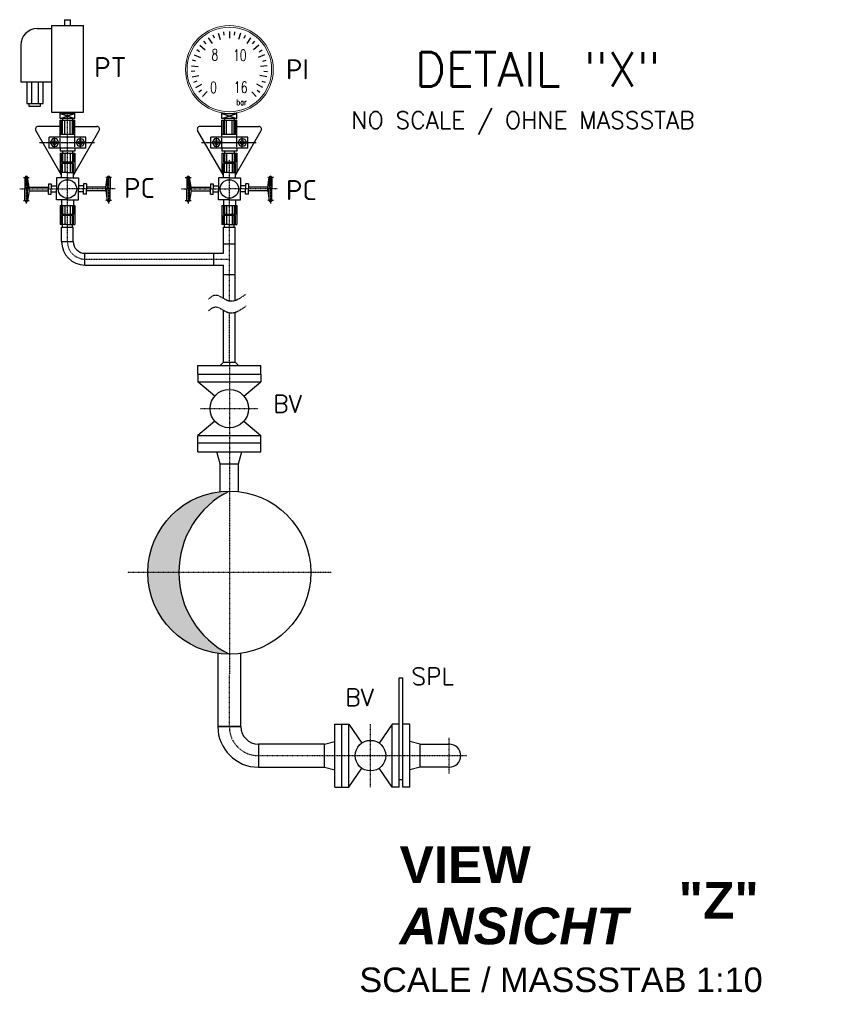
# Model space of a CAD drawing. Header units: millimetres. Extents: x -197187 to 241957296, y -45270 to 70505.
# Tile 56 of 116: x 16981 to 20289, y 3270 to 7285. Entities that reach past the tile are written whole.
import ezdxf

# ---------------------------------------------------------------- set-up
doc = ezdxf.new("R2010")
doc.units = ezdxf.units.MM
doc.header["$LTSCALE"] = 0.5
for name, pattern in [('DASHDOT', [1, 0.5, -0.25, 0, -0.25]), ('DC_MITTELLINIE', [5, 3.75, -0.5, 0.25, -0.5]), ('DC_VERDECKT', [3, 2.001, -0.999])]:
    doc.linetypes.add(name, pattern=pattern)
for name, color, linetype in [('4', 7, 'Continuous'), ('41', 7, 'Continuous'), ('Beschriftung', 7, 'Continuous'), ('P-MSDIC', 7, 'Continuous'), ('P-MSVENTILE---------', 7, 'Continuous'), ('P-MU025ENTLÜ', 7, 'Continuous'), ('P-MU050ENTL', 7, 'Continuous'), ('P-MU150AUSL', 7, 'Continuous')]:
    doc.layers.add(name, color=color, linetype=linetype)
doc.styles.add('LBB3.5M1000', font='isocp.shx', dxfattribs={"height": 3.5})
doc.styles.add('ROMANS', font='ROMANS', dxfattribs={"height": 0.2})
doc.styles.get("Standard").update_dxf_attribs({"font": 'isocpeur.ttf'})

msp = doc.modelspace()

# ---------------------------------------------------------------- hatches: boundary and pattern name
at = {"layer": 'P-MU150AUSL'}
h = msp.add_hatch(color=256, dxfattribs=at)
h.dxf.hatch_style = 1
h.paths.add_polyline_path([(17836.627, 5362.445, 0.41421356), (17504.074, 5029.892), (17630.272, 5029.892, -0.28504887)])
h.paths.add_polyline_path([(17630.272, 5029.892), (17504.074, 5029.892, 0.41421356), (17836.627, 4697.338, -0.28504887)])

# ---------------------------------------------------------------- linework, layer by layer
at = {"layer": '41', "linetype": 'Continuous', "ltscale": 10}
msp.add_line((17883.689, 4402.086), (17789.566, 4402.086), dxfattribs=at)
at = {"layer": 'P-MSDIC', "color": 7, "linetype": 'Continuous'}
for p, q in [((17707.852, 5874.535), (17965.403, 5874.535)), ((17707.852, 5838.702), (17707.852, 5874.535)), ((17798.58, 5874.443), (17812.776, 5888.637)), ((17812.776, 5888.637), (17860.479, 5888.637)), ((17874.58, 5874.535), (17860.479, 5888.637)), ((17965.403, 5838.702), (17965.403, 5874.535)), ((17707.852, 5838.702), (17965.403, 5838.702)), ((17707.852, 5838.702), (17965.403, 5838.702)), ((17707.852, 5838.702), (17707.852, 5808.468)), ((17965.403, 5838.702), (17965.403, 5808.468)), ((17776.967, 5749.57), (17707.852, 5808.468)), ((17707.852, 5808.468), (17965.403, 5808.468)), ((17896.288, 5749.57), (17965.403, 5808.468)), ((17776.967, 5647.888), (17707.852, 5588.99)), ((17896.288, 5647.888), (17965.403, 5588.99)), ((17707.852, 5588.99), (17965.403, 5588.99)), ((17707.852, 5558.755), (17707.852, 5588.99)), ((17965.403, 5558.755), (17965.403, 5588.99)), ((17707.852, 5558.755), (17965.403, 5558.755)), ((17707.852, 5558.755), (17965.403, 5558.755))]:
    msp.add_line(p, q, dxfattribs=at)
at = {"layer": 'P-MSDIC', "lineweight": 25}
for p, q in [((17707.852, 5522.922), (17707.852, 5558.755)), ((17965.403, 5522.922), (17965.403, 5558.755)), ((17707.852, 5522.922), (17965.403, 5522.922)), ((17798.89, 5473.652), (17785.739, 5522.733)), ((17874.364, 5473.652), (17887.515, 5522.733)), ((17798.89, 5473.652), (17874.364, 5473.652)), ((17798.89, 5360.297), (17798.89, 5473.652)), ((17874.364, 5360.297), (17874.364, 5473.652))]:
    msp.add_line(p, q, dxfattribs=at)
at = {"layer": 'P-MSDIC', "color": 7, "linetype": 'Continuous'}
msp.add_circle((17836.627, 5698.729), 78.385, dxfattribs=at)
at = {"layer": 'P-MSDIC', "lineweight": 25}
msp.add_circle((17836.627, 5029.892), 332.554, dxfattribs=at)
msp.add_arc((18001.415, 5029.892), 371.143, 116.359434, 243.640566, dxfattribs=at)
at = {"layer": 'P-MSVENTILE---------', "color": 7, "linetype": 'Continuous'}
for p, q in [((17163.286, 7284.629), (17175.953, 7284.629)), ((17163.286, 7284.629), (17163.286, 7260.669)), ((17175.953, 7284.629), (17188.62, 7284.629)), ((17188.62, 7260.669), (17188.62, 7284.629)), ((16985.356, 7248.457), (16985.356, 7248.457)), ((17052.543, 7248.457), (17110.861, 7248.457)), ((17110.861, 7260.669), (17110.861, 6907.663)), ((17110.861, 7260.669), (17175.953, 7260.669)), ((17175.953, 7260.669), (17241.045, 7260.669)), ((17241.045, 6907.663), (17241.045, 7260.669)), ((17791.523, 7230.193), (17799.66, 7203.369)), ((17815.857, 7221.314), (17813.795, 7235.197)), ((17836.627, 7236.884), (17836.627, 7208.852)), ((17857.336, 7221.323), (17859.393, 7235.207)), ((17881.732, 7230.193), (17873.595, 7203.369)), ((17741.683, 7186.212), (17732.255, 7196.61)), ((17750.302, 7210.698), (17765.876, 7187.39)), ((17776.167, 7209.264), (17770.163, 7221.951)), ((17897.032, 7209.291), (17903.03, 7221.98)), ((17922.952, 7210.698), (17907.379, 7187.39)), ((17931.526, 7186.254), (17940.949, 7196.656)), ((16985.356, 7181.27), (16985.356, 7030.233)), ((17715.376, 7154.143), (17703.335, 7161.356)), ((17716.516, 7180.076), (17738.185, 7162.293)), ((17956.738, 7180.076), (17935.069, 7162.293)), ((17957.847, 7154.195), (17969.884, 7161.414)), ((17699.511, 7115.817), (17685.895, 7119.225)), ((17693.074, 7140.965), (17718.972, 7130.238)), ((17980.18, 7140.965), (17954.282, 7130.238)), ((17973.729, 7115.877), (17987.343, 7119.29)), ((17695.454, 7074.537), (17681.435, 7073.845)), ((17681.995, 7096.733), (17709.891, 7093.986)), ((17991.26, 7096.733), (17963.363, 7093.986)), ((17977.804, 7074.598), (17991.823, 7073.913)), ((17110.861, 7030.233), (16985.356, 7030.233)), ((17010.34, 7030.233), (17010.34, 6942.943)), ((17029.559, 7030.233), (17029.559, 6942.943)), ((17057.426, 6942.943), (17057.426, 7030.233)), ((17076.644, 6942.943), (17076.644, 7030.233)), ((17684.232, 7051.19), (17711.725, 7056.659)), ((17703.555, 7033.856), (17690.341, 7029.125)), ((17989.022, 7051.19), (17961.529, 7056.659)), ((17969.72, 7033.914), (17982.937, 7029.189)), ((17699.594, 7008.257), (17724.315, 7021.471)), ((17723.116, 6997.279), (17711.844, 6988.916)), ((17726.756, 6971.632), (17746.578, 6991.454)), ((17928.043, 6990.087), (17946.498, 6971.632)), ((17973.661, 7008.257), (17948.939, 7021.471)), ((17950.175, 6997.329), (17961.45, 6988.97)), ((17010.34, 6942.943), (17076.644, 6942.943)), ((17018.988, 6942.943), (17018.988, 6932.032)), ((17018.988, 6932.032), (17066.074, 6932.032)), ((17066.074, 6932.032), (17066.074, 6940.959)), ((17110.861, 6907.663), (17175.953, 6907.663)), ((17145.811, 6882.209), (17145.811, 6907.663)), ((17175.953, 6907.663), (17241.045, 6907.663)), ((17206.279, 6882.209), (17206.279, 6907.663)), ((17145.811, 6902.21), (17206.279, 6882.209)), ((17145.811, 6882.209), (17206.279, 6902.21)), ((17145.811, 6902.21), (17206.279, 6902.21)), ((17206.279, 6882.209), (17145.811, 6882.209)), ((17145.811, 6874.296), (17206.279, 6874.296)), ((17145.811, 6810.946), (17145.811, 6874.296)), ((17155.889, 6882.209), (17155.889, 6874.296)), ((17164.691, 6818.306), (17164.691, 6874.296)), ((17187.4, 6818.306), (17187.4, 6874.296)), ((17196.201, 6882.209), (17196.201, 6874.296)), ((17206.279, 6805.755), (17206.279, 6874.296)), ((17806.485, 6882.209), (17806.485, 6904.891)), ((17806.485, 6902.21), (17866.954, 6882.209)), ((17806.485, 6882.209), (17866.954, 6902.21)), ((17806.485, 6902.21), (17866.954, 6902.21)), ((17866.954, 6882.209), (17806.485, 6882.209)), ((17806.485, 6874.296), (17866.954, 6874.296)), ((17806.485, 6810.946), (17806.485, 6874.296)), ((17816.563, 6882.209), (17816.563, 6874.296)), ((17825.365, 6818.306), (17825.365, 6874.296)), ((17848.074, 6818.306), (17848.074, 6874.296)), ((17856.875, 6882.209), (17856.875, 6874.296)), ((17866.954, 6882.209), (17866.954, 6904.922)), ((17866.954, 6805.755), (17866.954, 6874.296)), ((17151.41, 6650.994), (17046.603, 6832.526)), ((17145.811, 6849.322), (17056.3, 6849.322)), ((17200.68, 6650.994), (17305.488, 6832.526)), ((17206.279, 6849.322), (17295.79, 6849.322)), ((17812.084, 6650.994), (17707.277, 6832.526)), ((17806.485, 6849.322), (17716.974, 6849.322)), ((17861.355, 6650.994), (17966.162, 6832.526)), ((17866.954, 6849.322), (17956.464, 6849.322)), ((17251.107, 6805.755), (17100.983, 6805.755)), ((17100.983, 6760.964), (17100.983, 6805.755)), ((17145.775, 6764.778), (17145.775, 6800.995)), ((17145.811, 6818.306), (17206.279, 6818.306)), ((17145.811, 6805.755), (17145.811, 6810.946)), ((17206.315, 6765.522), (17206.315, 6802.731)), ((17251.107, 6760.964), (17251.107, 6805.755)), ((17911.781, 6805.755), (17761.658, 6805.755)), ((17761.658, 6760.964), (17761.658, 6805.755)), ((17806.449, 6764.778), (17806.449, 6800.995)), ((17806.485, 6818.306), (17866.954, 6818.306)), ((17806.485, 6805.755), (17806.485, 6810.946)), ((17866.99, 6765.522), (17866.99, 6802.731)), ((17911.781, 6760.964), (17911.781, 6805.755)), ((17251.107, 6761.074), (17100.983, 6761.074)), ((17145.811, 6761.074), (17145.811, 6748.413)), ((17206.279, 6748.413), (17145.811, 6748.413)), ((17155.889, 6748.413), (17155.889, 6739.921)), ((17196.201, 6748.413), (17196.201, 6739.921)), ((17206.279, 6761.074), (17206.279, 6748.413)), ((17911.781, 6761.074), (17761.658, 6761.074)), ((17806.485, 6761.074), (17806.485, 6748.413)), ((17866.954, 6748.413), (17806.485, 6748.413)), ((17816.563, 6748.413), (17816.563, 6739.921)), ((17856.875, 6748.413), (17856.875, 6739.921)), ((17866.954, 6761.074), (17866.954, 6748.413)), ((17145.811, 6739.921), (17145.811, 6661.536)), ((17145.811, 6739.921), (17206.279, 6739.921)), ((17164.691, 6739.921), (17164.691, 6661.536)), ((17187.4, 6739.921), (17187.4, 6661.536)), ((17206.279, 6739.921), (17206.279, 6661.536)), ((17806.485, 6739.921), (17806.485, 6661.536)), ((17806.485, 6739.921), (17866.954, 6739.921)), ((17825.365, 6739.921), (17825.365, 6661.536)), ((17848.074, 6739.921), (17848.074, 6661.536)), ((17866.954, 6739.921), (17866.954, 6661.536)), ((17002.338, 6640.776), (17002.338, 6594.349)), ((17019.602, 6601.446), (17013.531, 6640.776)), ((17013.531, 6640.021), (17013.531, 6594.349)), ((17175.953, 6639.14), (17131.162, 6639.14)), ((17131.162, 6639.14), (17131.162, 6594.349)), ((17176.045, 6661.536), (17145.811, 6661.536)), ((17151.41, 6639.14), (17151.41, 6661.536)), ((17175.953, 6639.14), (17220.744, 6639.14)), ((17176.045, 6661.536), (17206.279, 6661.536)), ((17200.68, 6639.14), (17200.68, 6661.536)), ((17220.744, 6639.14), (17220.744, 6594.349)), ((17332.304, 6601.446), (17338.375, 6640.776)), ((17338.375, 6640.021), (17338.375, 6594.349)), ((17349.568, 6640.776), (17349.568, 6594.349)), ((17663.013, 6640.776), (17663.013, 6594.349)), ((17680.276, 6601.446), (17674.205, 6640.776)), ((17674.205, 6640.021), (17674.205, 6594.349)), ((17836.627, 6639.14), (17791.836, 6639.14)), ((17791.836, 6639.14), (17791.836, 6594.349)), ((17836.719, 6661.536), (17806.485, 6661.536)), ((17812.084, 6639.14), (17812.084, 6661.536)), ((17836.627, 6639.14), (17881.419, 6639.14)), ((17836.719, 6661.536), (17866.954, 6661.536)), ((17861.355, 6639.14), (17861.355, 6661.536)), ((17881.419, 6639.14), (17881.419, 6594.349)), ((17992.978, 6601.446), (17999.049, 6640.776)), ((17999.049, 6640.021), (17999.049, 6594.349)), ((18010.242, 6640.776), (18010.242, 6594.349)), ((17002.338, 6547.922), (17002.338, 6594.349)), ((17013.531, 6548.677), (17013.531, 6594.349)), ((17019.602, 6587.252), (17013.531, 6547.922)), ((17019.602, 6601.446), (17098.405, 6601.446)), ((17019.602, 6587.252), (17019.602, 6601.446)), ((17019.602, 6587.252), (17098.405, 6587.252)), ((17098.405, 6615.849), (17098.405, 6594.349)), ((17098.405, 6615.849), (17110.126, 6615.849)), ((17098.405, 6572.849), (17098.405, 6594.349)), ((17110.126, 6615.849), (17110.126, 6594.349)), ((17110.126, 6606.639), (17131.162, 6606.639)), ((17110.126, 6572.849), (17110.126, 6594.349)), ((17131.162, 6549.557), (17131.162, 6594.349)), ((17241.78, 6606.639), (17220.744, 6606.639)), ((17220.744, 6549.557), (17220.744, 6594.349)), ((17253.501, 6615.849), (17241.78, 6615.849)), ((17241.78, 6615.849), (17241.78, 6594.349)), ((17241.78, 6572.849), (17241.78, 6594.349)), ((17253.501, 6615.849), (17253.501, 6594.349)), ((17332.304, 6601.446), (17253.501, 6601.446)), ((17253.501, 6572.849), (17253.501, 6594.349)), ((17332.304, 6587.252), (17253.501, 6587.252)), ((17332.304, 6587.252), (17332.304, 6601.446)), ((17332.304, 6587.252), (17338.375, 6547.922)), ((17338.375, 6548.677), (17338.375, 6594.349)), ((17349.568, 6547.922), (17349.568, 6594.349)), ((17663.013, 6547.922), (17663.013, 6594.349)), ((17674.205, 6548.677), (17674.205, 6594.349)), ((17680.276, 6587.252), (17674.205, 6547.922)), ((17680.276, 6601.446), (17759.079, 6601.446)), ((17680.276, 6587.252), (17680.276, 6601.446)), ((17680.276, 6587.252), (17759.079, 6587.252)), ((17759.079, 6615.849), (17770.801, 6615.849)), ((17759.079, 6615.849), (17759.079, 6594.349)), ((17759.079, 6572.849), (17759.079, 6594.349)), ((17770.801, 6615.849), (17770.801, 6594.349)), ((17770.801, 6606.639), (17791.836, 6606.639)), ((17770.801, 6572.849), (17770.801, 6594.349)), ((17791.836, 6549.557), (17791.836, 6594.349)), ((17902.454, 6606.639), (17881.419, 6606.639)), ((17881.419, 6549.557), (17881.419, 6594.349)), ((17914.175, 6615.849), (17902.454, 6615.849)), ((17902.454, 6615.849), (17902.454, 6594.349)), ((17902.454, 6572.849), (17902.454, 6594.349)), ((17914.175, 6615.849), (17914.175, 6594.349)), ((17992.978, 6601.446), (17914.175, 6601.446)), ((17914.175, 6572.849), (17914.175, 6594.349)), ((17992.978, 6587.252), (17914.175, 6587.252)), ((17992.978, 6587.252), (17992.978, 6601.446)), ((17992.978, 6587.252), (17999.049, 6547.922)), ((17999.049, 6548.677), (17999.049, 6594.349)), ((18010.242, 6547.922), (18010.242, 6594.349)), ((17098.405, 6572.849), (17110.126, 6572.849)), ((17110.126, 6582.059), (17131.162, 6582.059)), ((17175.953, 6549.557), (17131.162, 6549.557)), ((17151.41, 6549.557), (17151.41, 6527.162)), ((17175.953, 6549.557), (17220.744, 6549.557)), ((17200.68, 6549.557), (17200.68, 6527.162)), ((17241.78, 6582.059), (17220.744, 6582.059)), ((17253.501, 6572.849), (17241.78, 6572.849)), ((17759.079, 6572.849), (17770.801, 6572.849)), ((17770.801, 6582.059), (17791.836, 6582.059)), ((17836.627, 6549.557), (17791.836, 6549.557)), ((17812.084, 6549.557), (17812.084, 6527.162)), ((17836.627, 6549.557), (17881.419, 6549.557)), ((17861.355, 6549.557), (17861.355, 6527.162)), ((17902.454, 6582.059), (17881.419, 6582.059)), ((17914.175, 6572.849), (17902.454, 6572.849)), ((17145.811, 6527.162), (17145.811, 6448.777)), ((17145.811, 6527.162), (17206.279, 6527.162)), ((17164.691, 6527.162), (17164.691, 6448.777)), ((17187.4, 6527.162), (17187.4, 6448.777)), ((17206.279, 6527.162), (17206.279, 6448.777)), ((17806.485, 6527.162), (17806.485, 6448.777)), ((17806.485, 6527.162), (17866.954, 6527.162)), ((17825.365, 6527.162), (17825.365, 6448.777)), ((17848.074, 6527.162), (17848.074, 6448.777)), ((17866.954, 6527.162), (17866.954, 6448.777)), ((17176.045, 6448.777), (17145.811, 6448.777)), ((17152.102, 6437.996), (17199.804, 6437.996)), ((17152.102, 6379.655), (17152.102, 6437.996)), ((17176.045, 6448.777), (17206.279, 6448.777)), ((17199.804, 6379.655), (17199.804, 6437.996)), ((17836.719, 6448.777), (17806.485, 6448.777)), ((17812.084, 6437.996), (17860.479, 6437.996)), ((17812.084, 6370.808), (17812.084, 6437.996)), ((17836.719, 6448.777), (17866.954, 6448.777)), ((17860.479, 6140.252), (17860.479, 6437.996)), ((17152.102, 6379.655), (17199.804, 6379.655)), ((17812.084, 6370.808), (17860.479, 6370.808)), ((17812.084, 6331.952), (17812.084, 6370.808)), ((17247.507, 6331.952), (17812.084, 6331.952)), ((17247.507, 6284.249), (17247.507, 6331.952)), ((17773.919, 6284.249), (17773.919, 6331.952)), ((17836.627, 6308.1), (17836.627, 6308.1)), ((17247.507, 6284.249), (17812.776, 6284.249)), ((17812.776, 6148.495), (17812.776, 6284.249)), ((17812.776, 6245.392), (17860.479, 6245.392)), ((17812.776, 5888.637), (17812.776, 6099.919)), ((17860.479, 5888.637), (17860.479, 6091.677)), ((17835.742, 5951.345), (17835.742, 5951.345))]:
    msp.add_line(p, q, dxfattribs=at)
at = {"layer": 'P-MSVENTILE---------', "color": 7, "linetype": 'DC_VERDECKT', "ltscale": 2.36}
for p, q in [((17151.41, 6818.306), (17151.41, 6874.296)), ((17155.889, 6818.306), (17155.889, 6874.296)), ((17196.201, 6818.306), (17196.201, 6874.296)), ((17200.68, 6818.306), (17200.68, 6874.296)), ((17812.084, 6818.306), (17812.084, 6874.296)), ((17816.563, 6818.306), (17816.563, 6874.296)), ((17856.875, 6818.306), (17856.875, 6874.296)), ((17861.355, 6818.306), (17861.355, 6874.296)), ((17151.41, 6739.921), (17151.41, 6702.968)), ((17155.889, 6739.921), (17155.889, 6702.968)), ((17196.201, 6739.921), (17196.201, 6702.968)), ((17200.68, 6739.921), (17200.68, 6702.968)), ((17812.084, 6739.921), (17812.084, 6702.968)), ((17816.563, 6739.921), (17816.563, 6702.968)), ((17856.875, 6739.921), (17856.875, 6702.968)), ((17861.355, 6739.921), (17861.355, 6702.968)), ((17200.68, 6702.968), (17151.41, 6702.968)), ((17151.41, 6661.536), (17151.41, 6698.489)), ((17200.68, 6698.489), (17151.41, 6698.489)), ((17155.889, 6661.536), (17155.889, 6698.489)), ((17196.201, 6661.536), (17196.201, 6698.489)), ((17200.68, 6661.536), (17200.68, 6698.489)), ((17861.355, 6702.968), (17812.084, 6702.968)), ((17812.084, 6661.536), (17812.084, 6698.489)), ((17861.355, 6698.489), (17812.084, 6698.489)), ((17816.563, 6661.536), (17816.563, 6698.489)), ((17856.875, 6661.536), (17856.875, 6698.489)), ((17861.355, 6661.536), (17861.355, 6698.489)), ((17151.41, 6527.162), (17151.41, 6490.209)), ((17155.889, 6527.162), (17155.889, 6490.209)), ((17196.201, 6527.162), (17196.201, 6490.209)), ((17200.68, 6527.162), (17200.68, 6490.209)), ((17812.084, 6527.162), (17812.084, 6490.209)), ((17816.563, 6527.162), (17816.563, 6490.209)), ((17856.875, 6527.162), (17856.875, 6490.209)), ((17861.355, 6527.162), (17861.355, 6490.209)), ((17200.68, 6490.209), (17151.41, 6490.209)), ((17151.41, 6448.777), (17151.41, 6485.73)), ((17200.68, 6485.73), (17151.41, 6485.73)), ((17155.889, 6437.996), (17155.889, 6485.73)), ((17196.201, 6437.996), (17196.201, 6485.73)), ((17200.68, 6448.777), (17200.68, 6485.73)), ((17861.355, 6490.209), (17812.084, 6490.209)), ((17812.084, 6448.777), (17812.084, 6485.73)), ((17861.355, 6485.73), (17812.084, 6485.73)), ((17816.563, 6437.996), (17816.563, 6485.73)), ((17856.875, 6437.996), (17856.875, 6485.73)), ((17861.355, 6448.777), (17861.355, 6485.73))]:
    msp.add_line(p, q, dxfattribs=at)
at = {"layer": 'P-MSVENTILE---------', "color": 7, "linetype": 'DC_MITTELLINIE', "ltscale": 2.504}
for p, q in [((17123.379, 6760.964), (17123.379, 6805.755)), ((17228.711, 6760.964), (17228.711, 6805.755)), ((17784.053, 6760.964), (17784.053, 6805.755)), ((17889.385, 6760.964), (17889.385, 6805.755)), ((17062.019, 6783.36), (17286.244, 6783.36)), ((17722.693, 6783.36), (17946.919, 6783.36))]:
    msp.add_line(p, q, dxfattribs=at)
at = {"layer": 'P-MSVENTILE---------', "color": 7, "linetype": 'DC_MITTELLINIE', "ltscale": 4.4}
for p, q in [((16995.91, 6640.776), (17019.458, 6640.776)), ((17007.937, 6647.351), (17007.937, 6535.237)), ((17355.996, 6640.776), (17332.448, 6640.776)), ((17343.969, 6647.351), (17343.969, 6535.237)), ((17656.584, 6640.776), (17680.132, 6640.776)), ((17668.611, 6647.351), (17668.611, 6535.237)), ((18016.671, 6640.776), (17993.123, 6640.776)), ((18004.643, 6647.351), (18004.643, 6535.237)), ((16995.91, 6547.922), (17019.458, 6547.922)), ((17355.996, 6547.922), (17332.448, 6547.922)), ((17656.584, 6547.922), (17680.132, 6547.922)), ((18016.671, 6547.922), (17993.123, 6547.922))]:
    msp.add_line(p, q, dxfattribs=at)
at = {"layer": 'P-MSVENTILE---------', "color": 7, "linetype": 'Continuous', "flags": 128}
for points in [[(17106.034, 6783.36), (17114.706, 6768.338), (17132.052, 6768.338), (17140.725, 6783.36), (17132.052, 6798.381), (17114.706, 6798.381)], [(17246.057, 6783.36), (17237.384, 6768.338), (17220.038, 6768.338), (17211.365, 6783.36), (17220.038, 6798.381), (17237.384, 6798.381)], [(17766.708, 6783.36), (17775.381, 6768.338), (17792.726, 6768.338), (17801.399, 6783.36), (17792.726, 6798.381), (17775.381, 6798.381)], [(17906.731, 6783.36), (17898.058, 6768.338), (17880.712, 6768.338), (17872.04, 6783.36), (17880.712, 6798.381), (17898.058, 6798.381)]]:
    msp.add_lwpolyline(points, close=True, dxfattribs=at)
at = {"layer": 'P-MSVENTILE---------', "color": 7, "linetype": 'Continuous', "lineweight": 5}
for radius in [179.166, 172.447]:
    msp.add_circle((17836.627, 7081.503), radius, dxfattribs=at)
at = {"layer": 'P-MSVENTILE---------', "color": 7, "linetype": 'Continuous'}
for centre, radius in [((17123.379, 6783.36), 7.842), ((17228.711, 6783.36), 7.842), ((17784.053, 6783.36), 7.842), ((17889.385, 6783.36), 7.842), ((17175.953, 6594.349), 37.816), ((17836.627, 6594.349), 37.816)]:
    msp.add_circle(centre, radius, dxfattribs=at)
for centre, radius, start, end in [((17052.543, 7181.27), 67.187, 90, 180), ((17056.3, 6838.125), 11.198, 90, 210), ((17295.79, 6838.125), 11.198, 330, 90), ((17716.974, 6838.125), 11.198, 90, 210), ((17956.464, 6838.125), 11.198, 330, 90), ((17007.937, 6640.776), 5.593, 352.245561, 189.881739), ((17343.969, 6640.776), 5.593, 350.118261, 187.754439), ((17668.611, 6640.776), 5.593, 352.245561, 189.881739), ((18004.643, 6640.776), 5.593, 350.118261, 187.754439), ((17007.937, 6547.922), 5.593, 170.118261, 7.754439), ((17343.969, 6547.922), 5.593, 172.245561, 9.881739), ((17668.611, 6547.922), 5.593, 170.118261, 7.754439), ((18004.643, 6547.922), 5.593, 172.245561, 9.881739), ((17247.507, 6379.655), 95.406, 180, 270), ((17247.507, 6379.655), 47.703, 180, 270)]:
    msp.add_arc(centre, radius, start, end, dxfattribs=at)
at = {"layer": 'P-MU025ENTLÜ', "linetype": 'DASHDOT', "ltscale": 10}
for p, q in [((17175.953, 6379.655), (17175.953, 6908.734)), ((17836.627, 6138.2), (17836.627, 6713.663)), ((16980.96, 6594.349), (17175.953, 6594.349)), ((17370.946, 6594.349), (17175.953, 6594.349)), ((17641.635, 6594.349), (17836.627, 6594.349)), ((18031.62, 6594.349), (17836.627, 6594.349)), ((17247.507, 6308.1), (17836.627, 6308.1)), ((17836.627, 5888.637), (17836.627, 6089.625)), ((17836.627, 5888.637), (17836.627, 5445.797)), ((17719.053, 5698.729), (17954.201, 5698.729)), ((17836.627, 5445.797), (17836.627, 4613.986)), ((18252.533, 5029.892), (17420.722, 5029.892)), ((17836.627, 4402.086), (17836.627, 4613.986))]:
    msp.add_line(p, q, dxfattribs=at)
msp.add_arc((17247.507, 6379.655), 71.554, 180, 270, dxfattribs=at)
at = {"layer": 'P-MU025ENTLÜ', "linetype": 'DASHDOT', "ltscale": 2}
for points in [[(17751.312, 6145.848), (17777.022, 6161.389), (17832.798, 6139.092), (17905.306, 6166.167)], [(17751.312, 6097.273), (17777.022, 6112.813), (17832.798, 6090.517), (17905.306, 6117.591)]]:
    msp.add_spline(points, degree=3, dxfattribs=at)
at = {"layer": 'P-MU050ENTL', "linetype": 'Continuous', "ltscale": 10}
for p, q in [((18529.572, 4600.322), (18545.181, 4600.322)), ((18529.572, 4412.232), (18529.572, 4600.322)), ((18545.181, 4412.232), (18545.181, 4600.322)), ((17883.689, 4402.086), (17789.566, 4402.086)), ((18267.338, 4154.681), (18267.338, 4412.232)), ((18267.338, 4412.232), (18323.531, 4412.232)), ((18295.434, 4154.681), (18295.434, 4412.232)), ((18323.531, 4154.681), (18323.531, 4412.232)), ((18323.531, 4412.232), (18377.012, 4334.825)), ((18501.475, 4412.232), (18447.994, 4334.825)), ((18501.475, 4154.681), (18501.475, 4412.232)), ((18529.572, 4412.232), (18501.475, 4412.232)), ((18529.572, 4154.681), (18529.572, 4412.232)), ((18545.181, 4154.681), (18545.181, 4412.232)), ((18573.277, 4412.232), (18545.181, 4412.232)), ((18573.277, 4154.681), (18573.277, 4412.232)), ((18225.193, 4330.518), (18267.338, 4341.81)), ((18615.422, 4330.518), (18573.277, 4341.81)), ((18225.193, 4236.395), (18225.193, 4330.518)), ((18615.422, 4236.395), (18615.422, 4330.518)), ((18615.422, 4330.518), (18734.052, 4330.518)), ((18225.193, 4236.395), (18267.338, 4225.102)), ((18323.531, 4154.681), (18377.012, 4232.088)), ((18501.475, 4154.681), (18447.994, 4232.088)), ((18615.422, 4236.395), (18573.277, 4225.102)), ((18734.052, 4236.395), (18615.422, 4236.395)), ((18529.572, 4186.679), (18545.181, 4186.679)), ((18267.338, 4154.681), (18323.531, 4154.681)), ((18529.572, 4154.681), (18501.475, 4154.681)), ((18573.277, 4154.681), (18545.181, 4154.681))]:
    msp.add_line(p, q, dxfattribs=at)
at = {"layer": 'P-MU050ENTL', "linetype": 'DASHDOT', "ltscale": 10}
for p, q in [((18412.503, 4154.681), (18412.503, 4412.232)), ((18734.052, 4210.711), (18734.052, 4356.202)), ((17955.257, 4283.456), (18806.797, 4283.456))]:
    msp.add_line(p, q, dxfattribs=at)
at = {"layer": 'P-MU050ENTL', "linetype": 'Continuous', "ltscale": 10}
msp.add_lwpolyline([(17789.566, 4700.685), (17789.566, 4402.086), (17883.689, 4402.086), (17883.689, 4700.685)], dxfattribs=at)
msp.add_lwpolyline([(17955.257, 4236.395), (18225.193, 4236.395), (18225.193, 4330.518), (17955.257, 4330.518)], close=True, dxfattribs=at)
msp.add_circle((18412.503, 4283.456), 62.437, dxfattribs=at)
for centre, radius, start, end in [((17955.257, 4402.086), 165.691, 180, 270), ((17955.257, 4402.086), 71.568, 180, 270), ((18734.052, 4283.456), 47.062, 270, 90)]:
    msp.add_arc(centre, radius, start, end, dxfattribs=at)
at = {"layer": 'P-MU050ENTL', "linetype": 'DASHDOT', "ltscale": 10}
msp.add_arc((17955.257, 4402.086), 118.63, 180, 270, dxfattribs=at)

# ---------------------------------------------------------------- texts
at = {"layer": '4', "linetype": 'Continuous', "ltscale": 10, "style": 'ROMANS'}
for s, height, p in [('DETAIL "X"', 140, (18594.179, 7012.401)), ('NO SCALE / OHNE MASSSTAB', 70, (18334.501, 6839.966))]:
    msp.add_text(s, height=height, dxfattribs=at).set_placement(p)
at = {"layer": 'Beschriftung', "insert": (18531.109, 3914.201), "char_height": 150, "width": 1682.94636, "attachment_point": 1, "style": 'LBB3.5M1000', "bg_fill": 2}
msp.add_mtext('{\\fArial|b1|i0|c0|p34;VIEW\\L\\P\\fArial|b1|i1|c0|p34;\\lANSICHT}', dxfattribs=at)
at = {"layer": 'P-MSVENTILE---------', "color": 7}
for s, insert, char_height, attachment_point in [('\\A1;\\Ftxt.shx;\\W0.70;8', (17791.015, 7118.132), 46.64913, 9), ('\\A1;\\Ftxt.shx;\\W0.70;10', (17907.304, 7116.524), 46.64913, 9), ('PT', (17285.179, 7132.167), 81.636, 1), ('PI', (18067.463, 7123.32), 81.636, 1), ('\\A1;\\Ftxt.shx;\\W0.70;0', (17786.086, 6985.158), 46.64913, 9), ('\\A1;\\Ftxt.shx;\\W0.70;16', (17911.061, 6985.805), 46.64913, 9), ('\\A1;\\Ftxt.shx;\\W0.70;bar', (17907.167, 6936.173), 23.32457, 9), ('PC', (17406.789, 6639.475), 81.636, 1), ('PC', (18067.463, 6630.628), 81.636, 1)]:
    msp.add_mtext(s, dxfattribs=dict(at, insert=insert, char_height=char_height, attachment_point=attachment_point))
at = {"layer": 'P-MU025ENTLÜ', "linetype": 'Continuous', "ltscale": 10, "style": 'ROMANS'}
for s, p in [('BV', (18015.437, 5683.068)), ('SPL', (18579.372, 4571.902)), ('BV', (18309.45, 4486.069))]:
    msp.add_text(s, height=70, dxfattribs=at).set_placement(p)

# ---------------------------------------------------------------- next in the draw order: texts
at = {"layer": 'Beschriftung', "attachment_point": 1, "style": 'LBB3.5M1000', "bg_fill": 2}
for s, insert, char_height, width in [('{\\fArial|b1|i0|c0|p34;"Z"}', (19670.24, 3768.427), 150, 362.20786), ('{\\fArial|b0|i0|c0|p34;SCALE / MASSSTAB 1:10}', (18367.086, 3419.505), 100, 1728.22989)]:
    msp.add_mtext(s, dxfattribs=dict(at, insert=insert, char_height=char_height, width=width))

doc.saveas('drawing.dxf')
